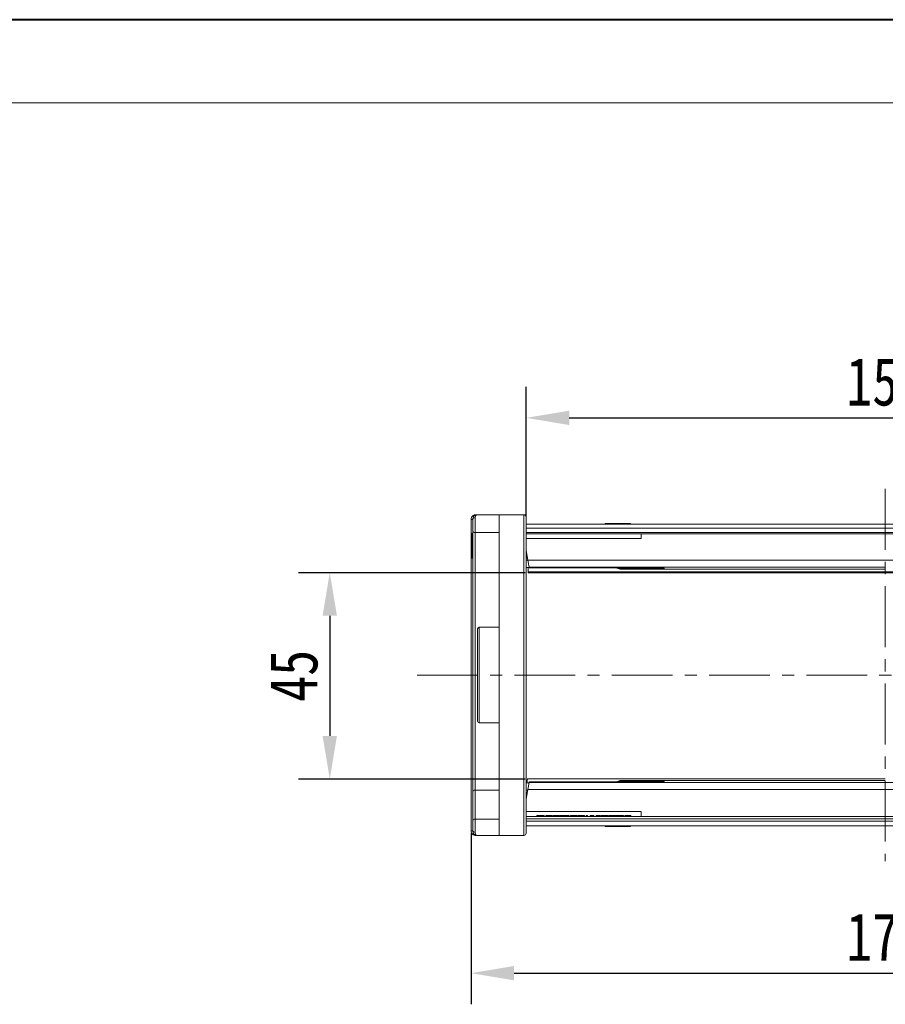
# Model space of a CAD drawing. Header units: millimetres. Extents: x 2552 to 4022, y 535 to 1568.
# Tile 14 of 47: x 3005 to 3186, y 1362 to 1568. Entities that reach past the tile are written whole.
import ezdxf

# ---------------------------------------------------------------- set-up
doc = ezdxf.new("R2010")
doc.units = ezdxf.units.MM
doc.linetypes.add('CENTERX2', pattern=[20.32, 12.7, -2.54, 2.54, -2.54])
doc.styles.get("Standard").update_dxf_attribs({"font": '仿宋_GB2312.ttf', "width": 0.8})
doc.dimstyles.new('副本 ISO-45.1', dxfattribs={"dimtxt": 10, "dimasz": 9, "dimexe": 6.5, "dimexo": 0.625, "dimgap": 2.5, "dimtad": 1, "dimdsep": 46, "dimtxsty": 'Standard', "dimcen": 2.5, "dimadec": 0, "dimazin": 0, "dimtfac": 1, "dimtmove": 0, "dimatfit": 3, "dimfxl": 0, "dimarcsym": 0})

# ---------------------------------------------------------------- blocks, each defined once
blk = doc.blocks.new('*D2228')
at = {"color": 0, "lineweight": -2}
for p, q in [((3110.78, 1452.24), (3063.45, 1452.24)), ((3069.95, 1443.24), (3069.95, 1418.15)), ((3110.78, 1409.15), (3063.45, 1409.15))]:
    blk.add_line(p, q, dxfattribs=at)
at = {"color": 0, "lineweight": 9}
for points in [[(3068.45, 1443.24), (3071.45, 1443.24), (3069.95, 1452.24)], [(3068.45, 1418.15), (3071.45, 1418.15), (3069.95, 1409.15)]]:
    blk.add_solid(points, dxfattribs=at)
at = {"layer": 'Defpoints', "color": 0, "lineweight": 9}
for p in [(3111.4, 1452.24), (3069.95, 1409.15), (3111.4, 1409.15)]:
    blk.add_point(p, dxfattribs=at)
at = {"color": 0, "lineweight": 9, "insert": (3062.45, 1430.69), "char_height": 10, "attachment_point": 5, "rotation": 90}
blk.add_mtext('45', dxfattribs=at)
blk = doc.blocks.new('*D2229')
at = {"color": 0, "lineweight": -2}
for p, q in [((3110.95, 1463.99), (3110.95, 1491.07)), ((3260.95, 1463.99), (3260.95, 1491.07)), ((3119.95, 1484.57), (3251.95, 1484.57))]:
    blk.add_line(p, q, dxfattribs=at)
at = {"color": 0, "lineweight": 9}
for points in [[(3119.95, 1486.07), (3119.95, 1483.07), (3110.95, 1484.57)], [(3251.95, 1486.07), (3251.95, 1483.07), (3260.95, 1484.57)]]:
    blk.add_solid(points, dxfattribs=at)
at = {"layer": 'Defpoints', "color": 0, "lineweight": 9}
for p in [(3260.95, 1484.57), (3110.95, 1463.37), (3260.95, 1463.37)]:
    blk.add_point(p, dxfattribs=at)
at = {"color": 0, "lineweight": 9, "insert": (3185.95, 1492.07), "char_height": 10, "attachment_point": 5}
blk.add_mtext('150', dxfattribs=at)
blk = doc.blocks.new('*D2230')
at = {"color": 0, "lineweight": -2}
for p, q in [((3099.45, 1397.92), (3099.45, 1362.1)), ((3272.45, 1397.92), (3272.45, 1362.1)), ((3108.45, 1368.6), (3263.45, 1368.6))]:
    blk.add_line(p, q, dxfattribs=at)
at = {"color": 0, "lineweight": 9}
for points in [[(3108.45, 1370.1), (3108.45, 1367.1), (3099.45, 1368.6)], [(3263.45, 1370.1), (3263.45, 1367.1), (3272.45, 1368.6)]]:
    blk.add_solid(points, dxfattribs=at)
at = {"layer": 'Defpoints', "color": 0, "lineweight": 9}
for p in [(3099.45, 1398.55), (3272.45, 1398.55), (3272.45, 1368.6)]:
    blk.add_point(p, dxfattribs=at)
at = {"color": 0, "lineweight": 9, "insert": (3185.95, 1376.1), "char_height": 10, "attachment_point": 5}
blk.add_mtext('173', dxfattribs=at)

msp = doc.modelspace()

# ---------------------------------------------------------------- linework, layer by layer
at = {"color": 7, "lineweight": 40}
msp.add_line((4012.84, 1567.722), (2552.012, 1567.722), dxfattribs=at)
at = {"color": 7, "lineweight": 13}
msp.add_line((3995.449, 1550.331), (2638.966, 1550.331), dxfattribs=at)
at = {"color": 1, "linetype": 'CENTERX2', "lineweight": 13}
for p, q in [((3185.951, 1469.727), (3185.951, 1391.979)), ((3088.181, 1430.853), (3283.929, 1430.853))]:
    msp.add_line(p, q, dxfattribs=at)
at = {"color": 7, "linetype": 'Continuous', "lineweight": 15}
for p, q in [((3105.301, 1464.353), (3100.801, 1464.353)), ((3105.301, 1464.353), (3105.301, 1397.353)), ((3110.451, 1464.353), (3105.301, 1464.353)), ((3110.451, 1464.353), (3110.451, 1397.353)), ((3099.451, 1463.351), (3099.451, 1463.354)), ((3099.451, 1463.354), (3099.801, 1463.353)), ((3099.451, 1463.351), (3099.801, 1463.351)), ((3099.451, 1398.355), (3099.451, 1463.351)), ((3100.301, 1463.687), (3100.301, 1460.603)), ((3185.951, 1462.353), (3110.951, 1462.353)), ((3127.426, 1462.353), (3127.426, 1462.503)), ((3127.426, 1462.503), (3127.475, 1462.503)), ((3127.475, 1462.503), (3127.475, 1462.353)), ((3127.632, 1462.503), (3127.475, 1462.503)), ((3127.632, 1462.353), (3127.632, 1462.503)), ((3127.632, 1462.503), (3128.282, 1462.503)), ((3128.282, 1462.353), (3128.282, 1462.503)), ((3128.282, 1462.503), (3130.134, 1462.503)), ((3130.134, 1462.353), (3130.134, 1462.503)), ((3130.134, 1462.503), (3130.796, 1462.503)), ((3130.796, 1462.503), (3130.796, 1462.353)), ((3130.919, 1462.503), (3130.796, 1462.503)), ((3130.919, 1462.353), (3130.919, 1462.503)), ((3130.919, 1462.503), (3131.508, 1462.503)), ((3131.508, 1462.353), (3131.508, 1462.503)), ((3131.508, 1462.503), (3132.749, 1462.503)), ((3132.749, 1462.503), (3132.749, 1462.353)), ((3132.765, 1462.503), (3132.749, 1462.503)), ((3132.765, 1462.353), (3132.765, 1462.503)), ((3260.951, 1462.353), (3185.951, 1462.353)), ((3099.801, 1460.417), (3099.601, 1460.417)), ((3100.301, 1460.603), (3105.301, 1460.603)), ((3100.301, 1406.812), (3100.301, 1460.603)), ((3110.951, 1461.553), (3185.951, 1461.553)), ((3185.951, 1460.653), (3110.951, 1460.653)), ((3185.951, 1460.353), (3110.951, 1460.353)), ((3134.951, 1459.353), (3134.951, 1460.353)), ((3185.951, 1461.553), (3260.951, 1461.553)), ((3260.951, 1460.653), (3185.951, 1460.653)), ((3260.951, 1460.353), (3185.951, 1460.353)), ((3110.951, 1459.353), (3134.951, 1459.353)), ((3099.801, 1457.846), (3099.601, 1457.846)), ((3110.951, 1456.853), (3111.304, 1454.853)), ((3111.039, 1456.353), (3110.951, 1456.353)), ((3099.601, 1455.289), (3099.801, 1455.289)), ((3111.216, 1455.353), (3110.951, 1455.353)), ((3111.304, 1454.853), (3110.951, 1454.853)), ((3185.951, 1454.853), (3111.304, 1454.853)), ((3111.304, 1454.853), (3111.567, 1453.36)), ((3260.599, 1454.853), (3185.951, 1454.853)), ((3110.951, 1453.353), (3111.568, 1453.353)), ((3111.401, 1453.353), (3111.401, 1452.422)), ((3185.951, 1452.422), (3111.401, 1452.422)), ((3111.401, 1452.422), (3111.401, 1452.236)), ((3111.401, 1452.236), (3185.951, 1452.236)), ((3111.567, 1453.36), (3185.951, 1453.36)), ((3111.567, 1453.36), (3111.576, 1453.31)), ((3111.576, 1453.31), (3129.951, 1453.31)), ((3111.576, 1453.31), (3111.577, 1453.306)), ((3111.577, 1453.306), (3129.747, 1453.306)), ((3111.577, 1453.306), (3111.587, 1453.249)), ((3111.587, 1453.249), (3129.765, 1453.249)), ((3129.426, 1453.259), (3129.152, 1453.306)), ((3129.765, 1453.254), (3129.426, 1453.259)), ((3129.746, 1453.306), (3129.745, 1453.306)), ((3129.747, 1453.311), (3129.951, 1453.31)), ((3129.756, 1453.304), (3129.806, 1453.254)), ((3129.832, 1453.286), (3129.94, 1453.221)), ((3129.872, 1453.284), (3129.842, 1453.295)), ((3129.951, 1453.31), (3129.872, 1453.284)), ((3129.872, 1453.284), (3130.029, 1453.271)), ((3130.036, 1453.213), (3129.938, 1453.222)), ((3129.94, 1453.221), (3130.036, 1453.213)), ((3129.989, 1453.273), (3129.948, 1453.275)), ((3129.951, 1453.31), (3130.029, 1453.271)), ((3130.029, 1453.271), (3129.989, 1453.273)), ((3130.029, 1453.271), (3130.184, 1453.262)), ((3130.107, 1453.269), (3130.184, 1453.262)), ((3130.184, 1453.262), (3138.151, 1453.262)), ((3130.184, 1453.262), (3130.184, 1453.259)), ((3130.184, 1453.259), (3138.151, 1453.259)), ((3130.751, 1453.259), (3130.751, 1453.049)), ((3138.151, 1453.049), (3130.751, 1453.049)), ((3130.751, 1453.049), (3130.751, 1452.953)), ((3130.751, 1452.953), (3185.951, 1452.953)), ((3138.151, 1453.262), (3138.151, 1453.259)), ((3138.151, 1453.049), (3138.151, 1453.251)), ((3139.751, 1453.147), (3139.751, 1453.134)), ((3260.501, 1452.422), (3185.951, 1452.422)), ((3185.951, 1452.236), (3260.501, 1452.236)), ((3105.301, 1440.853), (3101.151, 1440.853)), ((3101.151, 1440.853), (3101.151, 1430.853)), ((3101.151, 1430.853), (3101.151, 1420.853)), ((3101.151, 1420.853), (3105.301, 1420.853)), ((3185.951, 1409.153), (3111.307, 1409.153)), ((3111.603, 1408.551), (3111.592, 1408.489)), ((3129.763, 1408.551), (3111.603, 1408.551)), ((3129.115, 1408.492), (3129.35, 1408.536)), ((3129.35, 1408.536), (3129.763, 1408.544)), ((3129.926, 1408.579), (3129.781, 1408.491)), ((3129.875, 1408.576), (3129.817, 1408.559)), ((3129.896, 1408.561), (3129.853, 1408.571)), ((3130.041, 1408.534), (3129.86, 1408.516)), ((3129.936, 1408.525), (3129.86, 1408.516)), ((3129.86, 1408.516), (3129.951, 1408.489)), ((3129.886, 1408.522), (3129.87, 1408.518)), ((3130.048, 1408.592), (3129.926, 1408.579)), ((3129.926, 1408.579), (3130.048, 1408.592)), ((3129.936, 1408.525), (3130.041, 1408.534)), ((3130.041, 1408.534), (3129.951, 1408.489)), ((3130.207, 1408.545), (3130.041, 1408.534)), ((3130.207, 1408.545), (3130.124, 1408.539)), ((3138.151, 1408.548), (3130.207, 1408.548)), ((3130.207, 1408.548), (3130.207, 1408.545)), ((3138.151, 1408.545), (3130.207, 1408.545)), ((3185.951, 1408.853), (3130.751, 1408.853)), ((3130.751, 1408.853), (3130.751, 1408.758)), ((3130.751, 1408.758), (3138.151, 1408.758)), ((3130.751, 1408.758), (3130.751, 1408.548)), ((3138.151, 1408.758), (3138.151, 1408.555)), ((3138.151, 1408.545), (3138.151, 1408.548)), ((3139.751, 1408.673), (3139.751, 1408.66)), ((3099.801, 1400.414), (3099.801, 1406.458)), ((3105.301, 1406.812), (3100.301, 1406.812)), ((3100.301, 1400.768), (3100.301, 1406.812)), ((3111.568, 1408.353), (3110.951, 1408.353)), ((3110.951, 1404.853), (3111.322, 1406.953)), ((3110.951, 1406.853), (3111.304, 1406.853)), ((3111.585, 1408.447), (3111.322, 1406.953)), ((3111.322, 1406.953), (3185.951, 1406.953)), ((3111.592, 1408.489), (3111.585, 1408.447)), ((3185.951, 1408.447), (3111.585, 1408.447)), ((3111.593, 1408.492), (3111.592, 1408.489)), ((3129.951, 1408.489), (3111.592, 1408.489)), ((3129.745, 1408.492), (3111.593, 1408.492)), ((3129.951, 1408.489), (3129.745, 1408.486)), ((3260.318, 1408.447), (3185.951, 1408.447)), ((3185.951, 1406.953), (3260.581, 1406.953)), ((3110.951, 1406.353), (3111.216, 1406.353)), ((3110.951, 1405.353), (3111.039, 1405.353)), ((3134.951, 1402.353), (3110.951, 1402.353)), ((3134.951, 1402.353), (3134.951, 1401.353)), ((3100.301, 1400.768), (3100.301, 1398.02)), ((3105.301, 1400.768), (3100.301, 1400.768)), ((3110.951, 1401.353), (3185.951, 1401.353)), ((3185.951, 1400.853), (3110.951, 1400.853)), ((3185.951, 1400.353), (3110.951, 1400.353)), ((3113.182, 1401.353), (3113.182, 1401.503)), ((3113.464, 1401.503), (3113.182, 1401.503)), ((3113.464, 1401.353), (3113.464, 1401.503)), ((3114.438, 1401.503), (3113.464, 1401.503)), ((3114.438, 1401.353), (3114.438, 1401.503)), ((3114.721, 1401.503), (3114.438, 1401.503)), ((3114.721, 1401.353), (3114.721, 1401.503)), ((3115.08, 1401.353), (3115.08, 1401.503)), ((3115.702, 1401.353), (3115.702, 1401.503)), ((3116.362, 1401.353), (3116.362, 1401.503)), ((3116.618, 1401.353), (3116.618, 1401.503)), ((3117.239, 1401.353), (3117.239, 1401.503)), ((3117.747, 1401.353), (3117.747, 1401.503)), ((3117.9, 1401.503), (3117.9, 1401.353)), ((3118.028, 1401.353), (3118.028, 1401.503)), ((3118.24, 1401.503), (3118.028, 1401.503)), ((3118.24, 1401.353), (3118.24, 1401.503)), ((3118.804, 1401.503), (3118.24, 1401.503)), ((3118.804, 1401.353), (3118.804, 1401.503)), ((3118.874, 1401.353), (3118.874, 1401.503)), ((3119.401, 1401.353), (3119.401, 1401.503)), ((3119.951, 1401.353), (3119.951, 1401.503)), ((3120.208, 1401.353), (3120.208, 1401.503)), ((3121.08, 1401.503), (3120.208, 1401.503)), ((3121.08, 1401.353), (3121.08, 1401.503)), ((3121.336, 1401.503), (3121.08, 1401.503)), ((3121.336, 1401.353), (3121.336, 1401.503)), ((3121.592, 1401.503), (3121.336, 1401.503)), ((3121.592, 1401.503), (3121.592, 1401.353)), ((3121.849, 1401.353), (3121.849, 1401.503)), ((3122.47, 1401.353), (3122.47, 1401.503)), ((3122.978, 1401.353), (3122.978, 1401.503)), ((3123.131, 1401.503), (3123.131, 1401.353)), ((3123.515, 1401.353), (3123.515, 1401.503)), ((3123.772, 1401.503), (3123.515, 1401.503)), ((3123.772, 1401.353), (3123.772, 1401.503)), ((3124.336, 1401.353), (3124.336, 1401.503)), ((3124.797, 1401.353), (3124.797, 1401.503)), ((3124.797, 1401.503), (3125.054, 1401.503)), ((3125.054, 1401.353), (3125.054, 1401.503)), ((3125.567, 1401.353), (3125.567, 1401.503)), ((3125.779, 1401.503), (3125.567, 1401.503)), ((3125.779, 1401.353), (3125.779, 1401.503)), ((3126.343, 1401.503), (3125.779, 1401.503)), ((3126.343, 1401.353), (3126.343, 1401.503)), ((3126.567, 1401.353), (3126.567, 1401.503)), ((3128.028, 1401.503), (3126.567, 1401.503)), ((3128.028, 1401.353), (3128.028, 1401.503)), ((3128.233, 1401.353), (3128.233, 1401.503)), ((3129.797, 1401.503), (3128.233, 1401.503)), ((3129.797, 1401.353), (3129.797, 1401.503)), ((3129.9, 1401.353), (3129.9, 1401.503)), ((3130.772, 1401.503), (3129.9, 1401.503)), ((3130.772, 1401.353), (3130.772, 1401.503)), ((3131.028, 1401.503), (3130.772, 1401.503)), ((3131.028, 1401.353), (3131.028, 1401.503)), ((3131.285, 1401.503), (3131.028, 1401.503)), ((3131.285, 1401.503), (3131.285, 1401.353)), ((3131.541, 1401.353), (3131.541, 1401.503)), ((3132.162, 1401.353), (3132.162, 1401.503)), ((3132.67, 1401.353), (3132.67, 1401.503)), ((3132.823, 1401.503), (3132.823, 1401.353)), ((3185.951, 1401.353), (3260.951, 1401.353)), ((3260.951, 1400.853), (3185.951, 1400.853)), ((3260.951, 1400.353), (3185.951, 1400.353)), ((3099.451, 1398.352), (3099.451, 1398.355)), ((3099.801, 1398.355), (3099.451, 1398.355)), ((3099.801, 1398.353), (3099.451, 1398.352)), ((3110.951, 1399.353), (3185.951, 1399.353)), ((3127.426, 1399.353), (3127.426, 1399.203)), ((3127.475, 1399.203), (3127.426, 1399.203)), ((3127.475, 1399.353), (3127.475, 1399.203)), ((3127.475, 1399.203), (3127.632, 1399.203)), ((3127.632, 1399.203), (3127.632, 1399.353)), ((3128.282, 1399.203), (3127.632, 1399.203)), ((3128.282, 1399.353), (3128.282, 1399.203)), ((3130.134, 1399.203), (3128.282, 1399.203)), ((3130.134, 1399.353), (3130.134, 1399.203)), ((3130.796, 1399.203), (3130.134, 1399.203)), ((3130.796, 1399.353), (3130.796, 1399.203)), ((3130.796, 1399.203), (3130.919, 1399.203)), ((3130.919, 1399.203), (3130.919, 1399.353)), ((3131.508, 1399.203), (3130.919, 1399.203)), ((3131.508, 1399.353), (3131.508, 1399.203)), ((3132.749, 1399.203), (3131.508, 1399.203)), ((3132.749, 1399.353), (3132.749, 1399.203)), ((3132.749, 1399.203), (3132.765, 1399.203)), ((3132.765, 1399.203), (3132.765, 1399.353)), ((3185.951, 1399.353), (3260.951, 1399.353)), ((3100.801, 1397.353), (3105.301, 1397.353)), ((3105.301, 1397.353), (3110.451, 1397.353))]:
    msp.add_line(p, q, dxfattribs=at)
at = {"color": 7, "linetype": 'Continuous', "lineweight": 15, "flags": 128}
for points in [[(3139.751, 1453.147), (3139.595, 1453.162), (3139.455, 1453.203)], [(3139.751, 1408.66), (3139.595, 1408.645), (3139.455, 1408.604)]]:
    msp.add_lwpolyline(points, dxfattribs=at)
at = {"color": 7, "linetype": 'Continuous', "lineweight": 15}
for centre, radius, start, end in [((3100.48, 1464.197), 0.158, 100.60493, 166.76076), ((3110.451, 1463.853), 0.5, 0, 90), ((3100.232, 1463.249), 0.443, 80.98068, 166.39946), ((3100.272, 1461.074), 0.472, 184.06872, 273.55943), ((3129.564, 1452.023), 1.243, 82.90062, 96.33564), ((3129.565, 1452.045), 1.221, 75.80177, 82.86116), ((3129.585, 1452.093), 1.225, 76.40904, 82.56847), ((3130.751, 1453.753), 0.8, 217.89965, 270), ((3130.751, 1453.849), 0.8, 227.51475, 270.00446), ((3139.751, 1453.935), 0.801, 245.42539, 270.00244), ((3101.151, 1440.503), 0.35, 90, 180), ((3101.151, 1421.203), 0.35, 180, 270), ((3129.518, 1409.777), 1.253, 262.31859, 278.3568), ((3129.54, 1409.697), 1.223, 276.57049, 285.16921), ((3129.521, 1409.743), 1.219, 278.43048, 285.78542), ((3130.751, 1408.053), 0.8, 90, 142.26327), ((3130.207, 1407.748), 0.8, 90, 93.84295), ((3130.751, 1407.957), 0.8, 89.99554, 132.48525), ((3139.751, 1407.872), 0.801, 89.99756, 114.57514), ((3100.239, 1406.37), 0.446, 81.95053, 168.57825), ((3100.239, 1400.326), 0.446, 81.95053, 168.57825), ((3100.232, 1398.458), 0.443, 193.60053, 279.01929), ((3100.48, 1397.509), 0.158, 193.23924, 259.39507), ((3110.451, 1397.853), 0.5, 270, 360)]:
    msp.add_arc(centre, radius, start, end, dxfattribs=at)
msp.add_ellipse((3111.307, 1405.553), major_axis=(0, 3.6), ratio=0.0937783, start_param=0, end_param=0.6796111, dxfattribs=at)
for points, knots in [([(3099.451, 1463.354), (3099.459, 1463.445), (3099.472, 1463.61), (3099.575, 1463.855), (3099.721, 1464.05), (3099.904, 1464.197), (3100.087, 1464.29), (3100.274, 1464.344), (3100.395, 1464.35), (3100.451, 1464.353)], [0, 0, 0, 0, 0.172016, 0.3127556, 0.4995985, 0.630391, 0.7580256, 0.8892284, 1, 1, 1, 1]), ([(3099.801, 1463.353), (3099.818, 1463.489), (3099.854, 1463.777), (3100.104, 1464.103), (3100.434, 1464.314), (3100.679, 1464.34), (3100.801, 1464.353)], [0, 0, 0, 0, 0.2343503, 0.4981953, 0.748869, 1, 1, 1, 1]), ([(3100.801, 1464.353), (3100.685, 1464.323), (3100.504, 1464.275), (3100.333, 1463.987), (3100.311, 1463.78), (3100.301, 1463.687)], [0, 0, 0, 0, 0.49841293, 0.77292805, 1, 1, 1, 1]), ([(3099.801, 1461.041), (3099.801, 1461.113), (3099.801, 1461.26), (3099.801, 1461.583), (3099.801, 1461.956), (3099.801, 1462.223), (3099.801, 1462.353)], [0, 0, 0, 0, 0.2455128, 0.5, 0.7544872, 1, 1, 1, 1]), ([(3110.951, 1430.853), (3110.951, 1431.86), (3110.951, 1433.873), (3110.951, 1436.926), (3110.951, 1439.987), (3110.951, 1443.061), (3110.951, 1446.059), (3110.951, 1448.962), (3110.951, 1451.698), (3110.951, 1454.229), (3110.951, 1456.513), (3110.951, 1458.291), (3110.951, 1459.649), (3110.951, 1460.672), (3110.951, 1461.689), (3110.951, 1462.62), (3110.951, 1463.336), (3110.951, 1463.774), (3110.951, 1463.827), (3110.951, 1463.853)], [0, 0, 0, 0, 0.0582439, 0.1164929, 0.1782314, 0.2399799, 0.3042918, 0.3686138, 0.4342941, 0.4999848, 0.565665, 0.6313557, 0.6742719, 0.7170948, 0.76002, 0.8217585, 0.883507, 0.9417509, 1, 1, 1, 1]), ([(3099.601, 1460.417), (3099.601, 1460.413), (3099.601, 1460.399), (3099.601, 1460.205), (3099.601, 1459.718), (3099.601, 1459.01), (3099.601, 1458.359), (3099.601, 1457.946), (3099.601, 1457.846)], [0, 0, 0, 0, 0.1013981, 0.3069957, 0.5061443, 0.6852619, 0.9245571, 1, 1, 1, 1]), ([(3099.801, 1406.458), (3099.801, 1407.091), (3099.801, 1408.354), (3099.801, 1410.419), (3099.801, 1412.979), (3099.801, 1416.123), (3099.801, 1419.469), (3099.801, 1422.498), (3099.801, 1425.141), (3099.801, 1428.224), (3099.801, 1431.749), (3099.801, 1435.243), (3099.801, 1438.258), (3099.801, 1440.8), (3099.801, 1443.727), (3099.801, 1446.985), (3099.801, 1450.07), (3099.801, 1452.597), (3099.801, 1454.627), (3099.801, 1456.793), (3099.801, 1459.023), (3099.801, 1460.368), (3099.801, 1461.041)], [0, 0, 0, 0, 0.0411465, 0.0821753, 0.1233254, 0.1864437, 0.2499984, 0.2923727, 0.3346213, 0.3767118, 0.4383518, 0.5, 0.5411446, 0.5821734, 0.6233254, 0.6864437, 0.7499984, 0.7923727, 0.8346213, 0.8767118, 0.9383539, 1, 1, 1, 1]), ([(3099.601, 1457.846), (3099.601, 1457.713), (3099.601, 1457.311), (3099.601, 1456.671), (3099.601, 1456.009), (3099.601, 1455.542), (3099.601, 1455.317), (3099.601, 1455.298), (3099.601, 1455.289)], [0, 0, 0, 0, 0.1018882, 0.3073435, 0.4929627, 0.6786474, 0.8607914, 1, 1, 1, 1]), ([(3129.717, 1453.257), (3129.718, 1453.257), (3129.722, 1453.258), (3129.755, 1453.258), (3129.797, 1453.252), (3129.825, 1453.248)], [0, 0, 0, 0, 0.216124, 0.4576261, 1, 1, 1, 1]), ([(3129.806, 1453.254), (3129.806, 1453.253), (3129.823, 1453.236), (3129.844, 1453.232), (3129.865, 1453.229)], [0, 0, 0, 0, 0.012296, 1, 1, 1, 1]), ([(3129.94, 1453.221), (3129.926, 1453.221), (3129.9, 1453.221), (3129.876, 1453.227), (3129.865, 1453.229)], [0, 0, 0, 0, 0.5601774, 1, 1, 1, 1]), ([(3129.891, 1453.224), (3129.911, 1453.221), (3129.939, 1453.217), (3129.975, 1453.213), (3129.989, 1453.212), (3129.996, 1453.212)], [0, 0, 0, 0, 0.5443893, 0.7788695, 1, 1, 1, 1]), ([(3129.902, 1453.278), (3129.919, 1453.276), (3129.942, 1453.273), (3129.971, 1453.27), (3129.983, 1453.27), (3129.988, 1453.269)], [0, 0, 0, 0, 0.54939659, 0.78315464, 1, 1, 1, 1]), ([(3129.96, 1453.272), (3129.983, 1453.271), (3130.032, 1453.268), (3130.08, 1453.265), (3130.106, 1453.264)], [0, 0, 0, 0, 0.4493769, 1, 1, 1, 1]), ([(3129.966, 1453.215), (3129.989, 1453.213), (3130.041, 1453.211), (3130.09, 1453.208), (3130.118, 1453.207)], [0, 0, 0, 0, 0.4492924, 1, 1, 1, 1]), ([(3130.119, 1453.212), (3130.105, 1453.212), (3130.053, 1453.215), (3130.005, 1453.248), (3129.97, 1453.271)], [0, 0, 0, 0, 0.2673825, 1, 1, 1, 1]), ([(3138.151, 1453.262), (3138.362, 1453.26), (3138.783, 1453.256), (3139.312, 1453.227), (3139.68, 1453.188), (3139.727, 1453.16), (3139.751, 1453.147)], [0, 0, 0, 0, 0.2499455, 0.4996984, 0.7493933, 1, 1, 1, 1]), ([(3139.751, 1453.134), (3139.728, 1453.122), (3139.68, 1453.097), (3139.313, 1453.07), (3138.784, 1453.052), (3138.362, 1453.05), (3138.151, 1453.049)], [0, 0, 0, 0, 0.2500418, 0.4998445, 0.7494904, 1, 1, 1, 1]), ([(3100.801, 1440.503), (3100.801, 1440.472), (3100.801, 1440.408), (3100.801, 1439.963), (3100.801, 1439.437), (3100.801, 1438.773), (3100.801, 1437.726), (3100.801, 1436.182), (3100.801, 1434.453), (3100.801, 1432.654), (3100.801, 1431.442), (3100.801, 1430.853)], [0, 0, 0, 0, 0.1164968, 0.2399717, 0.3043758, 0.3687451, 0.5000826, 0.6314201, 0.7600283, 0.8835032, 1, 1, 1, 1]), ([(3100.801, 1430.853), (3100.801, 1430.265), (3100.801, 1429.053), (3100.801, 1427.567), (3100.801, 1426.407), (3100.801, 1425.272), (3100.801, 1423.981), (3100.801, 1422.726), (3100.801, 1421.836), (3100.801, 1421.299), (3100.801, 1421.235), (3100.801, 1421.203)], [0, 0, 0, 0, 0.11649679, 0.2399717, 0.30437578, 0.36874506, 0.50008256, 0.63142006, 0.7600283, 0.88350321, 1, 1, 1, 1]), ([(3110.951, 1397.853), (3110.951, 1397.88), (3110.951, 1397.933), (3110.951, 1398.371), (3110.951, 1399.087), (3110.951, 1400.137), (3110.951, 1401.501), (3110.951, 1403.198), (3110.951, 1405.193), (3110.951, 1407.478), (3110.951, 1410.009), (3110.951, 1412.446), (3110.951, 1414.683), (3110.951, 1416.658), (3110.951, 1418.995), (3110.951, 1421.72), (3110.951, 1424.78), (3110.951, 1427.834), (3110.951, 1429.847), (3110.951, 1430.853)], [0, 0, 0, 0, 0.0582439, 0.1164929, 0.1782314, 0.2399799, 0.3042918, 0.3686138, 0.4342941, 0.4999848, 0.565665, 0.6313557, 0.6742719, 0.7170948, 0.76002, 0.8217585, 0.883507, 0.9417509, 1, 1, 1, 1]), ([(3129.698, 1408.538), (3129.685, 1408.538), (3129.666, 1408.538), (3129.668, 1408.541), (3129.668, 1408.542)], [0, 0, 0, 0, 0.720175, 1, 1, 1, 1]), ([(3129.816, 1408.551), (3129.786, 1408.546), (3129.731, 1408.537), (3129.708, 1408.537), (3129.698, 1408.538)], [0, 0, 0, 0, 0.5363943, 1, 1, 1, 1]), ([(3129.791, 1408.544), (3129.771, 1408.531), (3129.75, 1408.517), (3129.736, 1408.487), (3129.734, 1408.485)], [0, 0, 0, 0, 0.912272, 1, 1, 1, 1]), ([(3129.853, 1408.571), (3129.831, 1408.566), (3129.809, 1408.561), (3129.791, 1408.544), (3129.791, 1408.544)], [0, 0, 0, 0, 0.9990621, 1, 1, 1, 1]), ([(3129.853, 1408.571), (3129.866, 1408.574), (3129.89, 1408.579), (3129.915, 1408.579), (3129.926, 1408.579)], [0, 0, 0, 0, 0.5598831, 1, 1, 1, 1]), ([(3129.994, 1408.535), (3129.987, 1408.535), (3129.972, 1408.534), (3129.936, 1408.529), (3129.907, 1408.525), (3129.886, 1408.522)], [0, 0, 0, 0, 0.2222317, 0.4577653, 1, 1, 1, 1]), ([(3130.122, 1408.542), (3130.099, 1408.541), (3130.048, 1408.538), (3129.995, 1408.534), (3129.966, 1408.533)], [0, 0, 0, 0, 0.4558819, 1, 1, 1, 1]), ([(3130.133, 1408.6), (3130.109, 1408.598), (3130.057, 1408.595), (3130.002, 1408.592), (3129.972, 1408.59)], [0, 0, 0, 0, 0.45588877, 1, 1, 1, 1]), ([(3129.979, 1408.533), (3130.019, 1408.56), (3130.07, 1408.593), (3130.124, 1408.595), (3130.135, 1408.596)], [0, 0, 0, 0, 0.8036218, 1, 1, 1, 1]), ([(3138.151, 1408.758), (3138.362, 1408.757), (3138.783, 1408.754), (3139.312, 1408.737), (3139.68, 1408.71), (3139.727, 1408.685), (3139.751, 1408.673)], [0, 0, 0, 0, 0.2499519, 0.4997037, 0.7493939, 1, 1, 1, 1]), ([(3139.751, 1408.66), (3139.728, 1408.647), (3139.68, 1408.619), (3139.313, 1408.58), (3138.784, 1408.551), (3138.363, 1408.547), (3138.151, 1408.545)], [0, 0, 0, 0, 0.2500441, 0.4998551, 0.7494994, 1, 1, 1, 1]), ([(3115.702, 1401.503), (3115.623, 1401.503), (3115.479, 1401.503), (3115.294, 1401.503), (3115.162, 1401.503), (3115.098, 1401.503), (3115.084, 1401.503), (3115.08, 1401.503)], [0, 0, 0, 0, 0.252646, 0.4632989, 0.6736634, 0.8894166, 1, 1, 1, 1]), ([(3116.362, 1401.503), (3116.353, 1401.503), (3116.337, 1401.503), (3116.2, 1401.503), (3116.022, 1401.503), (3115.848, 1401.503), (3115.74, 1401.503), (3115.702, 1401.503)], [0, 0, 0, 0, 0.2367444, 0.4753981, 0.6784787, 0.8867393, 1, 1, 1, 1]), ([(3117.239, 1401.503), (3117.159, 1401.503), (3117.014, 1401.503), (3116.83, 1401.503), (3116.702, 1401.503), (3116.636, 1401.503), (3116.623, 1401.503), (3116.618, 1401.503)], [0, 0, 0, 0, 0.2585685, 0.4634611, 0.6681838, 0.8758196, 1, 1, 1, 1]), ([(3117.747, 1401.503), (3117.721, 1401.503), (3117.668, 1401.503), (3117.572, 1401.503), (3117.472, 1401.503), (3117.383, 1401.503), (3117.305, 1401.503), (3117.261, 1401.503), (3117.239, 1401.503)], [0, 0, 0, 0, 0.2067345, 0.4204493, 0.5957859, 0.7767495, 0.8878994, 1, 1, 1, 1]), ([(3117.9, 1401.503), (3117.899, 1401.503), (3117.898, 1401.503), (3117.889, 1401.503), (3117.875, 1401.503), (3117.851, 1401.503), (3117.813, 1401.503), (3117.769, 1401.503), (3117.747, 1401.503)], [0, 0, 0, 0, 0.14938, 0.2996102, 0.4241251, 0.5494986, 0.7717827, 1, 1, 1, 1]), ([(3119.401, 1401.503), (3119.329, 1401.503), (3119.206, 1401.503), (3119.05, 1401.503), (3118.944, 1401.503), (3118.88, 1401.503), (3118.876, 1401.503), (3118.874, 1401.503)], [0, 0, 0, 0, 0.2394716, 0.4056591, 0.5726912, 0.7638032, 1, 1, 1, 1]), ([(3119.951, 1401.503), (3119.948, 1401.503), (3119.944, 1401.503), (3119.871, 1401.503), (3119.767, 1401.503), (3119.617, 1401.503), (3119.491, 1401.503), (3119.412, 1401.503), (3119.401, 1401.503)], [0, 0, 0, 0, 0.3037437, 0.4606373, 0.6185588, 0.7630071, 0.9656096, 1, 1, 1, 1]), ([(3122.47, 1401.503), (3122.389, 1401.503), (3122.245, 1401.503), (3122.06, 1401.503), (3121.932, 1401.503), (3121.867, 1401.503), (3121.854, 1401.503), (3121.849, 1401.503)], [0, 0, 0, 0, 0.2585685, 0.4634611, 0.6681838, 0.8758196, 1, 1, 1, 1]), ([(3122.978, 1401.503), (3122.952, 1401.503), (3122.899, 1401.503), (3122.803, 1401.503), (3122.702, 1401.503), (3122.614, 1401.503), (3122.535, 1401.503), (3122.492, 1401.503), (3122.47, 1401.503)], [0, 0, 0, 0, 0.20673445, 0.42044931, 0.59578588, 0.77674952, 0.88789937, 1, 1, 1, 1]), ([(3123.131, 1401.503), (3123.13, 1401.503), (3123.129, 1401.503), (3123.12, 1401.503), (3123.106, 1401.503), (3123.082, 1401.503), (3123.043, 1401.503), (3123, 1401.503), (3122.978, 1401.503)], [0, 0, 0, 0, 0.14938, 0.2996102, 0.4241251, 0.5494986, 0.7717827, 1, 1, 1, 1]), ([(3124.336, 1401.503), (3124.359, 1401.503), (3124.405, 1401.503), (3124.472, 1401.503), (3124.537, 1401.503), (3124.615, 1401.503), (3124.705, 1401.503), (3124.767, 1401.503), (3124.797, 1401.503)], [0, 0, 0, 0, 0.1362082, 0.2728477, 0.4090561, 0.5454235, 0.7715757, 1, 1, 1, 1]), ([(3132.162, 1401.503), (3132.082, 1401.503), (3131.937, 1401.503), (3131.753, 1401.503), (3131.625, 1401.503), (3131.559, 1401.503), (3131.546, 1401.503), (3131.541, 1401.503)], [0, 0, 0, 0, 0.25856848, 0.46346109, 0.66818376, 0.87581962, 1, 1, 1, 1]), ([(3132.67, 1401.503), (3132.644, 1401.503), (3132.591, 1401.503), (3132.496, 1401.503), (3132.395, 1401.503), (3132.306, 1401.503), (3132.228, 1401.503), (3132.184, 1401.503), (3132.162, 1401.503)], [0, 0, 0, 0, 0.2067345, 0.4204493, 0.5957859, 0.7767495, 0.8878994, 1, 1, 1, 1]), ([(3132.823, 1401.503), (3132.823, 1401.503), (3132.821, 1401.503), (3132.812, 1401.503), (3132.798, 1401.503), (3132.774, 1401.503), (3132.736, 1401.503), (3132.692, 1401.503), (3132.67, 1401.503)], [0, 0, 0, 0, 0.14938, 0.2996102, 0.4241251, 0.5494986, 0.7717827, 1, 1, 1, 1]), ([(3100.451, 1397.354), (3100.395, 1397.357), (3100.272, 1397.363), (3100.085, 1397.417), (3099.903, 1397.51), (3099.721, 1397.657), (3099.575, 1397.853), (3099.472, 1398.097), (3099.459, 1398.262), (3099.451, 1398.352)], [0, 0, 0, 0, 0.1119973, 0.2448439, 0.3691679, 0.5008987, 0.6875333, 0.8281382, 1, 1, 1, 1]), ([(3100.801, 1397.353), (3100.679, 1397.366), (3100.434, 1397.392), (3100.104, 1397.604), (3099.854, 1397.93), (3099.818, 1398.218), (3099.801, 1398.353)], [0, 0, 0, 0, 0.2515188, 0.5017844, 0.7656323, 1, 1, 1, 1]), ([(3100.301, 1398.02), (3100.311, 1397.926), (3100.333, 1397.719), (3100.504, 1397.432), (3100.685, 1397.384), (3100.801, 1397.353)], [0, 0, 0, 0, 0.2270634, 0.5015869, 1, 1, 1, 1])]:
    msp.add_open_spline(points, degree=3, knots=knots, dxfattribs=at)
for points in [[(3099.801, 1462.353), (3099.801, 1462.538), (3099.801, 1462.906), (3099.801, 1463.204), (3099.801, 1463.353)], [(3099.801, 1399.353), (3099.801, 1399.552), (3099.801, 1399.949), (3099.801, 1400.259), (3099.801, 1400.414)], [(3099.801, 1398.353), (3099.801, 1398.502), (3099.801, 1398.801), (3099.801, 1399.169), (3099.801, 1399.353)]]:
    msp.add_open_spline(points, degree=3, dxfattribs=at)

# ---------------------------------------------------------------- dimensions: what is measured, and where the dimension line sits
at = {"color": 5, "lineweight": 9}
for base, p1, p2, picture, middle in [((3260.951, 1484.573), (3110.951, 1463.368), (3260.951, 1463.368), '*D2229', (3185.951, 1492.073)), ((3272.451, 1368.6), (3099.451, 1398.546), (3272.451, 1398.546), '*D2230', (3185.951, 1376.1))]:
    dim = msp.add_linear_dim(base=base, p1=p1, p2=p2, dimstyle='副本 ISO-45.1', dxfattribs=at)
    dim.commit()
    dim.dimension.update_dxf_attribs({"geometry": picture, "text_midpoint": middle})
dim = msp.add_linear_dim(base=(3069.95, 1409.153), p1=(3111.401, 1452.236), p2=(3111.401, 1409.153), angle=90, text='45', dimstyle='副本 ISO-45.1', dxfattribs=at)
dim.commit()
dim.dimension.update_dxf_attribs({"geometry": '*D2228', "text_midpoint": (3062.45, 1430.694)})

doc.saveas('drawing.dxf')
